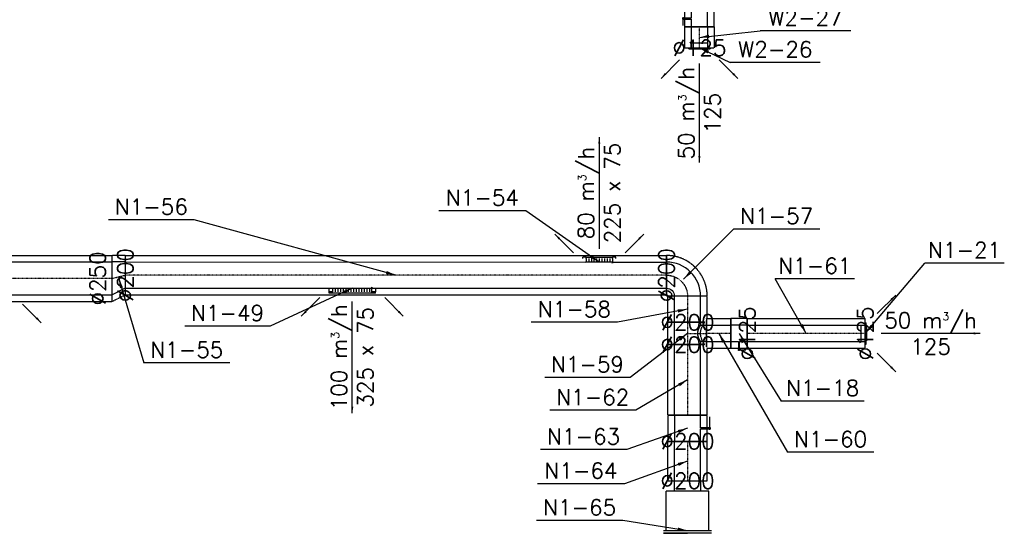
# Model space of a CAD drawing. Header units: millimetres. Extents: x -40063 to 512011, y 350190 to 687060.
# Tile 129 of 256: x 105449 to 112944, y 605193 to 609105. Entities that reach past the tile are written whole.
import ezdxf

# ---------------------------------------------------------------- set-up
doc = ezdxf.new("R2010")
doc.units = ezdxf.units.MM
doc.linetypes.add('DASHDOT', pattern=[1, 0.5, -0.25, 0, -0.25])
doc.linetypes.add('DASHED', pattern=[0.75, 0.5, -0.25])
doc.layers.get('0').update_dxf_attribs({"color": 8})
for name, color, linetype in [('FLUID-N1', 7, 'Continuous'), ('FLUID-N1-120-ARRGR', 7, 'Continuous'), ('FLUID-N1-120-DIM', 7, 'Continuous'), ('FLUID-N1-120-NUM', 7, 'Continuous'), ('FLUID-N1-INS', 7, 'Continuous'), ('FLUID-N1-SYM', 7, 'Continuous'), ('FLUID-W2', 7, 'Continuous'), ('FLUID-W2-120-ARRGR', 7, 'Continuous'), ('FLUID-W2-120-DIM', 7, 'Continuous'), ('FLUID-W2-120-NUM', 7, 'Continuous'), ('FLUID-W2-INS', 7, 'Continuous'), ('FLUID-W2-SYM', 7, 'Continuous')]:
    doc.layers.add(name, color=color, linetype=linetype)
doc.styles.add('FDBES', font='simplex.shx')
doc.dimstyles.new('FDBES', dxfattribs={"dimscale": 50, "dimtxt": 4, "dimasz": 2.5, "dimexe": 0.8, "dimexo": 2, "dimgap": 1, "dimtad": 1, "dimdsep": 46, "dimtxsty": 'FDBES', "dimcen": 2.5, "dimclrd": 4, "dimclre": 5, "dimadec": 0, "dimazin": 0, "dimtfac": 1, "dimtmove": 0, "dimatfit": 3, "dimfxl": 1, "dimarcsym": 0})

# ---------------------------------------------------------------- blocks, each defined once
blk = doc.blocks.new('*U15625')
at = {"color": 0, "linetype": 'ByBlock', "lineweight": -2}
for p, q in [((182.5, 0, 20), (-182.5, 0, 20)), ((162.5, 0), (-162.5, 0)), ((162.5, 0, -300), (-162.5, 0, -300)), ((-100, 0, -300), (-100, 0, -380)), ((100, 0, -380), (100, 0, -300)), ((182.5, 0), (162.5, 0)), ((162.5, 0), (162.5, 0, -300)), ((-162.5, 0), (-182.5, 0)), ((-162.5, 0), (-162.5, 0, -300))]:
    blk.add_line(p, q, dxfattribs=at)
at = {"color": 5, "linetype": 'Continuous', "lineweight": -3}
for p in [(-182.5, 0, 20), (182.5, 0, 20)]:
    blk.add_line(p, (0, 0, 20), dxfattribs=at)
blk = doc.blocks.new('*U15626')
at = {"color": 5, "linetype": 'Continuous', "lineweight": -2}
for p, q in [((-150, 100), (-150, 0)), ((150, 0), (150, 100)), ((-150, 0), (-150, -100)), ((150, -100), (150, 0))]:
    blk.add_line(p, q, dxfattribs=at)
at = {"color": 0, "linetype": 'ByBlock', "lineweight": -2}
for p, q in [((150, 100), (-150, 100)), ((150, -100), (-150, -100))]:
    blk.add_line(p, q, dxfattribs=at)
at = {"layer": 'FLUID-N1-INS', "color": 5, "linetype": 'DASHED', "lineweight": -3}
for p, q in [((-150, 150), (-150, 100)), ((150, 150), (-150, 150)), ((150, 100), (150, 150)), ((-150, -100), (-150, -150)), ((150, -150), (150, -100)), ((150, -150), (-150, -150))]:
    blk.add_line(p, q, dxfattribs=at)
at = {"layer": 'FLUID-N1-SYM', "color": 5, "linetype": 'DASHDOT', "lineweight": -3}
blk.add_line((-150, 0), (150, 0), dxfattribs=at)
blk = doc.blocks.new('*U16766')
at = {"color": 0, "linetype": 'ByBlock', "lineweight": -2}
for p, q in [((100, 0, -100), (-100, 0, -100)), ((-100, 0, 100), (-4, 0, 100)), ((-4, 0, 100), (-4, 0, 174)), ((4, 0, 174), (4, 0, 100)), ((4, 0, 100), (100, 0, 100)), ((-12.7, 0, 170), (1.4, 0, 170)), ((-4, 0, 174), (4, 0, 174)), ((4, 0, 150), (-4, 0, 150)), ((1.4, 0, 170), (86.3, 0, 170))]:
    blk.add_line(p, q, dxfattribs=at)
at = {"layer": 'FLUID-N1-INS', "color": 5, "linetype": 'DASHED', "lineweight": -3}
for p, q in [((100, 0, -150), (-100, 0, -150)), ((-100, 0, -150), (-100, 0, 150)), ((100, 0, 150), (100, 0, -150)), ((-100, 0, 150), (-50, 0, 150)), ((-50, 0, 150), (-4, 0, 150)), ((4, 0, 150), (50, 0, 150)), ((50, 0, 150), (100, 0, 150))]:
    blk.add_line(p, q, dxfattribs=at)
blk = doc.blocks.new('*U16765')
at = {"color": 5, "linetype": 'Continuous', "lineweight": -2}
for p, q in [((-99.5, 100), (-99.5, 0)), ((99.5, 0), (99.5, 100)), ((-99.5, 0), (-99.5, -100)), ((99.5, -100), (99.5, 0))]:
    blk.add_line(p, q, dxfattribs=at)
at = {"color": 0, "linetype": 'ByBlock', "lineweight": -2}
for p, q in [((99.5, 100), (-99.5, 100)), ((99.5, -100), (-99.5, -100))]:
    blk.add_line(p, q, dxfattribs=at)
at = {"layer": 'FLUID-N1-INS', "color": 5, "linetype": 'DASHED', "lineweight": -3}
for p, q in [((-99.5, 150), (-99.5, 100)), ((71.8, 150), (-99.5, 150)), ((99.5, 100), (99.5, 130.5)), ((-99.5, -100), (-99.5, -150)), ((99.5, -150), (99.5, -100)), ((99.5, -150), (-99.5, -150))]:
    blk.add_line(p, q, dxfattribs=at)
at = {"layer": 'FLUID-N1-SYM', "color": 5, "linetype": 'DASHDOT', "lineweight": -3}
for p, q in [((-99.5, 0), (-99.3, 0)), ((-99.3, 0), (99.5, 0)), ((71.8, 0), (99.5, 0))]:
    blk.add_line(p, q, dxfattribs=at)
blk = doc.blocks.new('*U16764')
at = {"color": 5, "linetype": 'Continuous', "lineweight": -2}
for p, q in [((-130, -130), (-128.1, -130)), ((-68.3, -130), (-49.5, -130)), ((-44.7, -130), (-39.8, -130)), ((-30, -130), (8.3, -130))]:
    blk.add_line(p, q, dxfattribs=at)
at = {"color": 0, "linetype": 'ByBlock', "lineweight": -2}
blk.add_ellipse((130, -130), major_axis=(0, 260), ratio=1, start_param=0, end_param=1.570797, dxfattribs=at)
at = {"color": 0, "linetype": 'ByBlock', "lineweight": -2, "extrusion": (1.51866e-20, -6.0768e-26, -1)}
blk.add_ellipse((130, -130), major_axis=(-60, 0), ratio=1, start_param=0, end_param=1.570792, dxfattribs=at)
at = {"layer": 'FLUID-N1-INS', "color": 5, "linetype": 'DASHED', "lineweight": -3}
for p, q in [((130, 180), (130, -120)), ((-180, -130), (-130, -130)), ((-128.1, -130), (-68.3, -130)), ((-49.5, -130), (-44.7, -130)), ((-39.8, -130), (-30, -130)), ((8.3, -130), (120, -130))]:
    blk.add_line(p, q, dxfattribs=at)
blk.add_ellipse((130, -130), major_axis=(0, 310), ratio=1, start_param=0, end_param=1.570796, dxfattribs=at)
at = {"layer": 'FLUID-N1-INS', "color": 5, "linetype": 'DASHED', "lineweight": -3, "extrusion": (1.31462e-20, 1.6643e-25, -1)}
blk.add_ellipse((130, -130), major_axis=(-10, 0), ratio=1, start_param=0, end_param=1.570818, dxfattribs=at)
at = {"layer": 'FLUID-N1-SYM', "color": 5, "linetype": 'DASHDOT', "lineweight": -3, "extrusion": (1.46966e-20, 3.91949e-32, -1)}
blk.add_ellipse((130, -130), major_axis=(-160, 0), ratio=1, start_param=0, end_param=1.570796, dxfattribs=at)
blk = doc.blocks.new('*U16763')
at = {"color": 0, "linetype": 'ByBlock', "lineweight": -2}
for p, q in [((-85, 100), (-62.5, 100)), ((-62.5, 100), (-62.5, 145)), ((62.5, 145), (62.5, 100)), ((62.5, 100), (85, 100)), ((85, -100), (-85, -100))]:
    blk.add_line(p, q, dxfattribs=at)
at = {"color": 5, "linetype": 'Continuous', "lineweight": -3}
for points, knots in [([(0, 78.1), (-2, 78.1), (-4.1, 78.1), (-8.2, 78.5), (-10.3, 78.7), (-14.4, 79.3), (-16.4, 79.7), (-20.4, 80.7), (-22.3, 81.2), (-26.2, 82.3), (-28, 82.9), (-31.6, 84.2), (-33.4, 84.9), (-36.7, 86.3), (-38.3, 87), (-41.4, 88.3), (-42.8, 89), (-45.5, 90.4), (-46.9, 91), (-49.4, 92.4), (-50.6, 93), (-52.9, 94.3), (-53.9, 94.9), (-55.9, 96), (-56.8, 96.5), (-58.4, 97.5), (-59.1, 97.9), (-60.4, 98.7), (-60.9, 99), (-61.7, 99.5), (-62, 99.7), (-62.4, 99.9), (-62.5, 100), (-62.5, 100)], [0, 0, 0, 0, 6.116498, 6.116498, 12.232996, 12.232996, 18.349494, 18.349494, 24.465992, 24.465992, 30.58249, 30.58249, 36.698989, 36.698989, 42.815487, 42.815487, 48.931985, 48.931985, 55.000147, 55.000147, 61.068309, 61.068309, 67.136471, 67.136471, 73.204633, 73.204633, 79.272795, 79.272795, 85.340957, 85.340957, 91.409118, 91.409118, 97.47728, 97.47728, 97.47728, 97.47728]), ([(62.5, 100), (62.5, 100), (62.4, 99.9), (62, 99.7), (61.7, 99.5), (60.9, 99), (60.4, 98.7), (59.1, 97.9), (58.4, 97.5), (56.8, 96.5), (55.9, 96), (53.9, 94.9), (52.9, 94.3), (50.6, 93), (49.4, 92.4), (46.9, 91), (45.5, 90.4), (42.8, 89), (41.4, 88.3), (38.3, 87), (36.7, 86.3), (33.4, 84.9), (31.6, 84.2), (28, 82.9), (26.2, 82.3), (22.3, 81.2), (20.4, 80.7), (16.4, 79.7), (14.4, 79.3), (10.3, 78.7), (8.2, 78.5), (4.1, 78.1), (2, 78.1), (0, 78.1)], [292.431841, 292.431841, 292.431841, 292.431841, 298.500003, 298.500003, 304.568165, 304.568165, 310.636327, 310.636327, 316.704489, 316.704489, 322.772651, 322.772651, 328.840813, 328.840813, 334.908975, 334.908975, 340.977137, 340.977137, 347.093635, 347.093635, 353.210133, 353.210133, 359.326631, 359.326631, 365.443129, 365.443129, 371.559628, 371.559628, 377.676126, 377.676126, 383.792624, 383.792624, 389.909122, 389.909122, 389.909122, 389.909122])]:
    blk.add_open_spline(points, degree=3, knots=knots, dxfattribs=at)
at = {"layer": 'FLUID-N1-INS', "color": 5, "linetype": 'DASHED', "lineweight": -3}
for p, q in [((-110.8, 145), (-112.5, 145)), ((103.9, 145), (-97.9, 145)), ((-85, 130.6), (-85, -150)), ((85, -150), (85, 130.6)), ((85, -150), (-85, -150))]:
    blk.add_line(p, q, dxfattribs=at)
blk.add_open_spline([(85, 130.6), (84.8, 130.5), (84.6, 130.4), (82.3, 128.9), (80.2, 127.6), (75.9, 124.9), (73.7, 123.6), (69.1, 120.9), (66.8, 119.6), (62.3, 117.2), (60.1, 116), (55.4, 113.6), (53, 112.5), (48, 110.2), (45.4, 109.1), (40, 107), (37.3, 106), (31.8, 104.1), (28.9, 103.3), (23.2, 101.9), (20.3, 101.2), (14.5, 100.2), (11.6, 99.8), (5.8, 99.3), (2.9, 99.2), (-2.9, 99.2), (-5.8, 99.3), (-11.6, 99.8), (-14.5, 100.2), (-20.3, 101.2), (-23.2, 101.9), (-28.9, 103.3), (-31.8, 104.1), (-37.3, 106), (-40, 107), (-45.4, 109.1), (-48, 110.2), (-53, 112.5), (-55.4, 113.6), (-60.1, 116), (-62.3, 117.2), (-66.8, 119.6), (-69.1, 120.9), (-73.7, 123.6), (-75.9, 124.9), (-80.2, 127.6), (-82.3, 128.9), (-84.6, 130.4), (-84.8, 130.5), (-85, 130.6)], degree=3, knots=[45.614683, 45.614683, 45.614683, 45.614683, 46.627611, 46.627611, 55.953133, 55.953133, 65.278655, 65.278655, 74.604177, 74.604177, 83.208818, 83.208818, 91.813459, 91.813459, 100.4181, 100.4181, 109.022741, 109.022741, 117.627382, 117.627382, 126.232022, 126.232022, 134.836663, 134.836663, 143.441304, 143.441304, 152.045945, 152.045945, 160.650586, 160.650586, 169.255227, 169.255227, 177.859868, 177.859868, 186.464509, 186.464509, 195.06915, 195.06915, 203.67379, 203.67379, 212.278431, 212.278431, 221.603954, 221.603954, 230.929476, 230.929476, 240.254998, 240.254998, 241.267925, 241.267925, 241.267925, 241.267925], dxfattribs=at)
at = {"layer": 'FLUID-N1-SYM', "color": 5, "linetype": 'DASHDOT', "lineweight": -3}
for p, q in [((0, 0), (0, 145)), ((-85, 0), (85, 0)), ((-85, 0), (-84.8, 0)), ((84.8, 0), (85, 0))]:
    blk.add_line(p, q, dxfattribs=at)
blk = doc.blocks.new('*U16762')
at = {"color": 5, "linetype": 'Continuous', "lineweight": -2}
for p, q in [((-269, 100), (-269, 0)), ((269, 0), (269, 100)), ((-269, 0), (-269, -100)), ((269, -100), (269, 0))]:
    blk.add_line(p, q, dxfattribs=at)
at = {"color": 0, "linetype": 'ByBlock', "lineweight": -2}
for p, q in [((269, 100), (-269, 100)), ((269, -100), (-269, -100))]:
    blk.add_line(p, q, dxfattribs=at)
at = {"layer": 'FLUID-N1-INS', "color": 5, "linetype": 'DASHED', "lineweight": -3}
for p, q in [((269, 150), (-241.3, 150)), ((269, 100), (269, 150)), ((-269, 130.5), (-269, 100)), ((-269, -100), (-269, -150)), ((269, -150), (269, -100)), ((269, -150), (-269, -150))]:
    blk.add_line(p, q, dxfattribs=at)
at = {"layer": 'FLUID-N1-SYM', "color": 5, "linetype": 'DASHDOT', "lineweight": -3}
for p, q in [((-269, 0), (269, 0)), ((-269, 0), (-241.3, 0)), ((268.8, 0), (269, 0))]:
    blk.add_line(p, q, dxfattribs=at)
blk = doc.blocks.new('*U16761')
at = {"color": 5, "linetype": 'Continuous', "lineweight": -2}
for p, q in [((-92.5, 0), (-92.5, 62.5)), ((-92.5, -62.5), (-92.5, 0)), ((92.5, 62.5), (92.5, 0)), ((92.5, 0), (92.5, -62.5))]:
    blk.add_line(p, q, dxfattribs=at)
at = {"color": 0, "linetype": 'ByBlock', "lineweight": -2}
for p, q in [((92.5, 62.5), (-92.5, 62.5)), ((92.5, -62.5), (-92.5, -62.5))]:
    blk.add_line(p, q, dxfattribs=at)
at = {"layer": 'FLUID-N1-INS', "color": 5, "linetype": 'DASHED', "lineweight": -3}
for p, q in [((-92.5, 62.5), (-92.5, 112.5)), ((87.5, 112.5), (-92.5, 112.5)), ((92.5, 110.8), (92.5, 62.5)), ((-92.5, -112.5), (-92.5, -62.5)), ((92.5, -62.5), (92.5, -103.9)), ((87.5, -112.5), (-92.5, -112.5))]:
    blk.add_line(p, q, dxfattribs=at)
at = {"layer": 'FLUID-N1-SYM', "color": 5, "linetype": 'DASHDOT', "lineweight": -3}
blk.add_line((-92.5, 0), (92.5, 0), dxfattribs=at)
blk = doc.blocks.new('*U15494')
at = {"color": 0, "linetype": 'ByBlock', "lineweight": -2}
for p, q in [((62.5, 0, -62.5), (-62.5, 0, -62.5)), ((-62.5, 0, 62.5), (-4, 0, 62.5)), ((-10.1, 0, 125), (-1.2, 0, 125)), ((-4, 0, 127.5), (-3.9, 0, 127.5)), ((-4, 0, 62.5), (-4, 0, 127.5)), ((4, 0, 112.5), (-4, 0, 112.5)), ((-3.9, 0, 127.5), (3.9, 0, 127.5)), ((-1.2, 0, 125), (51.8, 0, 125)), ((3.9, 0, 127.5), (4, 0, 127.5)), ((4, 0, 127.5), (4, 0, 62.5)), ((4, 0, 62.5), (62.5, 0, 62.5))]:
    blk.add_line(p, q, dxfattribs=at)
at = {"layer": 'FLUID-N1-INS', "color": 5, "linetype": 'DASHED', "lineweight": -3}
for p, q in [((62.5, 0, -112.5), (-62.5, 0, -112.5)), ((-62.5, 0, -112.5), (-62.5, 0, 112.5)), ((62.5, 0, 112.5), (62.5, 0, -112.5)), ((-62.5, 0, 112.5), (-31.2, 0, 112.5)), ((-31.2, 0, 112.5), (-4, 0, 112.5)), ((4, 0, 112.5), (31.2, 0, 112.5)), ((31.2, 0, 112.5), (62.5, 0, 112.5))]:
    blk.add_line(p, q, dxfattribs=at)
blk = doc.blocks.new('*U16760')
at = {"color": 5, "linetype": 'Continuous', "lineweight": -2}
for p, q in [((-449, 0), (-449, 62.5)), ((-449, -62.5), (-449, 0)), ((449, 62.5), (449, 0)), ((449, 0), (449, -62.5))]:
    blk.add_line(p, q, dxfattribs=at)
at = {"color": 0, "linetype": 'ByBlock', "lineweight": -2}
for p, q in [((449, 62.5), (-449, 62.5)), ((449, -62.5), (-449, -62.5))]:
    blk.add_line(p, q, dxfattribs=at)
at = {"layer": 'FLUID-N1-INS', "color": 5, "linetype": 'DASHED', "lineweight": -3}
for p, q in [((-449, 62.5), (-449, 112.5)), ((449, 112.5), (-449, 112.5)), ((449, 112.5), (449, 62.5)), ((-449, -112.5), (-449, -62.5)), ((449, -62.5), (449, -112.5)), ((449, -112.5), (-449, -112.5))]:
    blk.add_line(p, q, dxfattribs=at)
at = {"layer": 'FLUID-N1-SYM', "color": 5, "linetype": 'DASHDOT', "lineweight": -3}
blk.add_line((-449, 0), (449, 0), dxfattribs=at)
blk = doc.blocks.new('*U16759')
at = {"color": 0, "linetype": 'ByBlock', "lineweight": -2}
for p, q in [((0, 0, 7), (0, 81, 7)), ((0, 81, 0), (0, 81, 7)), ((0, 62.5, -35), (0, 0, -35)), ((0, 62.5, -35), (0, 62.5, 0)), ((0, 0, 12), (0, 57.5, 12)), ((0, 57.5, 12), (0, 56.3, 12)), ((0, 56.3, 12), (0, 55.1, 11.9)), ((0, 55.1, 11.9), (0, 53.9, 11.7)), ((0, 53.9, 11.7), (0, 52.7, 11.4)), ((0, 52.7, 11.4), (0, 51.6, 11)), ((0, 51.6, 11), (0, 50.4, 10.5)), ((0, 50.4, 10.5), (0, 49.4, 9.9)), ((0, 49.4, 9.9), (0, 48.5, 9.2)), ((0, 48.5, 9.2), (0, 47.8, 8.2)), ((0, 47.8, 8.2), (0, 47.5, 7)), ((0, -57.5, 12), (0, 0, 12)), ((0, -81, 7), (0, 0, 7)), ((0, 0, -35), (0, -62.5, -35)), ((0, -47.8, 8.2), (0, -47.5, 7)), ((0, -48.5, 9.2), (0, -47.8, 8.2)), ((0, -49.4, 9.9), (0, -48.5, 9.2)), ((0, -50.4, 10.5), (0, -49.4, 9.9)), ((0, -51.6, 11), (0, -50.4, 10.5)), ((0, -52.7, 11.4), (0, -51.6, 11)), ((0, -53.9, 11.7), (0, -52.7, 11.4)), ((0, -55.1, 11.9), (0, -53.9, 11.7)), ((0, -56.3, 12), (0, -55.1, 11.9)), ((0, -57.5, 12), (0, -56.3, 12)), ((0, -62.5, -35), (0, -62.5, 0)), ((0, -81, 0), (0, -81, 7))]:
    blk.add_line(p, q, dxfattribs=at)
blk = doc.blocks.new('*U16758')
at = {"color": 5, "linetype": 'Continuous', "lineweight": -2}
for p, q in [((-2060, 100), (-2060, 98.1)), ((2060, 98.1), (2060, 100)), ((2060, -100), (2060, 0)), ((-2060, 0), (-2060, -100))]:
    blk.add_line(p, q, dxfattribs=at)
at = {"color": 0, "linetype": 'ByBlock', "lineweight": -2}
for p, q in [((155.9, 100), (-2060, 100)), ((2060, 100), (507.9, 100)), ((-1653.1, -100), (-2060, -100)), ((2060, -100), (-1443.1, -100))]:
    blk.add_line(p, q, dxfattribs=at)
at = {"layer": 'FLUID-N1-INS', "color": 5, "linetype": 'DASHED', "lineweight": -3}
for p, q in [((-2060, 150), (-2060, 100)), ((2060, 150), (-2060, 150)), ((2060, 100), (2060, 150)), ((-2060, 98.1), (-2060, 0)), ((2060, 0), (2060, 98.1)), ((-2060, -100), (-2060, -150)), ((2060, -150), (2060, -100)), ((2060, -150), (-2060, -150))]:
    blk.add_line(p, q, dxfattribs=at)
at = {"layer": 'FLUID-N1-SYM', "color": 5, "linetype": 'DASHDOT', "lineweight": -3}
blk.add_line((-2060, 0), (2060, 0), dxfattribs=at)
blk = doc.blocks.new('*U16757')
at = {"color": 0, "linetype": 'ByBlock', "lineweight": -2}
for p, q in [((-94.7, 4.9), (-105, 4.1)), ((-105, 4.1), (-105, 0)), ((-105, 0), (105, 0)), ((-80, -28), (-80, 0)), ((0, -28), (0, 0)), ((20, -28), (20, 0)), ((40, -28), (40, 0)), ((60, -28), (60, 0)), ((100, -28), (100, 0)), ((-126, -28), (-126, -36.5)), ((-126, -36.5), (-100, -36.5)), ((-100, -28), (-100, 0)), ((-100, -28), (-100, -34.5)), ((-100, -34.5), (-100, -36.5)), ((-100, -34.5), (100, -34.5)), ((-60, -28), (-60, 0)), ((-40, -28), (-40, 0)), ((-20, -28), (-20, 0)), ((80, -28), (80, 0)), ((100, -28), (100, -34.5)), ((100, -34.5), (100, -36.5)), ((100, -36.5), (126, -36.5)), ((126, -28), (126, -36.5))]:
    blk.add_line(p, q, dxfattribs=at)
blk = doc.blocks.new('*U16756')
at = {"color": 0, "linetype": 'ByBlock', "lineweight": -2}
for p, q in [((-150, 0), (-176, 0)), ((-155, 4.1), (-144.5, 5)), ((-155, 0), (-155, 4.1)), ((-150, -28), (-150, 0)), ((-130, 0), (-130, -28)), ((-10, 0), (-10, -28)), ((30, 0), (30, -28)), ((50, 0), (50, -28)), ((130, 0), (130, -28)), ((176, 0), (150, 0)), ((176, -28), (176, 0)), ((-176, 0), (-176, -28)), ((-176, -28), (-150, -28)), ((-176, -36.5), (-176, -28)), ((-176, -36.5), (-150, -36.5)), ((150, 0), (-150, 0)), ((-150, -34.5), (-150, -28)), ((-150, -36.5), (-150, -34.5)), ((150, -34.5), (-150, -34.5)), ((-110, 0), (-110, -28)), ((-90, 0), (-90, -28)), ((-70, 0), (-70, -28)), ((-50, 0), (-50, -28)), ((-30, 0), (-30, -28)), ((10, 0), (10, -28)), ((70, 0), (70, -28)), ((90, 0), (90, -28)), ((110, 0), (110, -28)), ((150, 0), (150, -28)), ((150, -28), (176, -28)), ((150, -34.5), (150, -28)), ((150, -36.5), (150, -34.5)), ((150, -36.5), (176, -36.5)), ((176, -36.5), (176, -28))]:
    blk.add_line(p, q, dxfattribs=at)
blk = doc.blocks.new('*U16755')
at = {"color": 5, "linetype": 'Continuous', "lineweight": -2}
for p, q in [((-49.5, 125, 0), (-49.5, 124.8, 0)), ((-49.5, 124.8, 0), (-49.5, 123.8, 0)), ((49.5, 74.8, 0), (49.5, 75, 0)), ((-49.5, 7.1, 0), (-49.5, -7.1, 0)), ((-49.5, 7.1, 0), (-49.5, 7.1, 0)), ((49.5, 74, 0), (49.5, 74.8, 0)), ((-49.5, -7.1, 0), (-49.5, -9.9, 0)), ((-49.5, -9.9, 0), (-49.5, -125, 0)), ((49.5, -33.5, 0), (49.5, -30.7, 0)), ((49.5, -125, 0), (49.5, -33.5, 0))]:
    blk.add_line(p, q, dxfattribs=at)
at = {"color": 0, "linetype": 'ByBlock', "lineweight": -2}
for p, q in [((49.5, 75, 0), (-49.5, 125, 0)), ((49.5, -125, 0), (-49.5, -125, 0))]:
    blk.add_line(p, q, dxfattribs=at)
at = {"layer": 'FLUID-N1-INS', "color": 5, "linetype": 'DASHED', "lineweight": -3}
for p, q in [((-49.5, 175, 0), (-49.5, 125, 0)), ((-49.5, 175, 0), (49.5, 125, 0)), ((-49.5, 123.8, 0), (-49.5, 9.9, 0)), ((49.5, 75, 0), (49.5, 125, 0)), ((-49.5, 9.9, 0), (-49.5, 7.1, 0)), ((49.5, -16.5, 0), (49.5, 74, 0)), ((49.5, -30.7, 0), (49.5, -16.5, 0)), ((-49.5, -125, 0), (-49.5, -175, 0)), ((49.5, -175, 0), (49.5, -125, 0)), ((49.5, -175, 0), (-49.5, -175, 0))]:
    blk.add_line(p, q, dxfattribs=at)
at = {"layer": 'FLUID-N1-SYM', "color": 5, "linetype": 'DASHDOT', "lineweight": -3}
for q in [(49.5, -25, 0), (-49.5, 0)]:
    blk.add_line((-49.5, 0), q, dxfattribs=at)
blk = doc.blocks.new('*U16753')
at = {"color": 5, "linetype": 'Continuous', "lineweight": -2}
for p, q in [((-1156.5, 27.9), (-1156.5, 125)), ((1156.5, 125), (1156.5, 0)), ((-1156.5, 0), (-1156.5, 27.9)), ((-1156.5, -27.9), (-1156.5, 0)), ((1156.5, 0), (1156.5, -125)), ((-1156.5, -125), (-1156.5, -27.9))]:
    blk.add_line(p, q, dxfattribs=at)
at = {"color": 0, "linetype": 'ByBlock', "lineweight": -2}
for p, q in [((1156.5, 125), (-1156.5, 125)), ((-382.5, -125), (-1156.5, -125)), ((1156.5, -125), (-172.5, -125))]:
    blk.add_line(p, q, dxfattribs=at)
at = {"layer": 'FLUID-N1-INS', "color": 5, "linetype": 'DASHED', "lineweight": -3}
for p, q in [((-1156.5, 125), (-1156.5, 175)), ((1146.5, 175), (-1156.5, 175)), ((1156.5, 165), (1156.5, 125)), ((-1156.5, -175), (-1156.5, -125)), ((1156.5, -125), (1156.5, -175)), ((1156.5, -175), (-1156.5, -175))]:
    blk.add_line(p, q, dxfattribs=at)
at = {"layer": 'FLUID-N1-SYM', "color": 5, "linetype": 'DASHDOT', "lineweight": -3}
for p, q in [((-1156.5, 0), (1156.5, 0)), ((-1156.5, 0), (-1156.5, 0)), ((1146.5, 0), (1156.5, 0))]:
    blk.add_line(p, q, dxfattribs=at)
blk = doc.blocks.new('*U17392')
at = {"color": 0, "linetype": 'ByBlock', "lineweight": -2}
for p, q in [((62.5, 0, -62.5), (-62.5, 0, -62.5)), ((-62.5, 0, 62.5), (-4, 0, 62.5)), ((-10.1, 0, 125), (-1.2, 0, 125)), ((-4, 0, 127.5), (4, 0, 127.5)), ((-4, 0, 62.5), (-4, 0, 127.5)), ((4, 0, 112.5), (-4, 0, 112.5)), ((-1.2, 0, 125), (51.8, 0, 125)), ((4, 0, 127.5), (4, 0, 62.5)), ((4, 0, 62.5), (62.5, 0, 62.5))]:
    blk.add_line(p, q, dxfattribs=at)
at = {"layer": 'FLUID-W2-INS', "color": 243, "linetype": 'DASHED', "lineweight": -3}
for p, q in [((62.5, 0, -112.5), (-62.5, 0, -112.5)), ((-62.5, 0, 112.5), (-31.2, 0, 112.5)), ((-62.5, 0, -112.5), (-62.5, 0, 112.5)), ((-31.2, 0, 112.5), (-4, 0, 112.5)), ((4, 0, 112.5), (31.2, 0, 112.5)), ((31.2, 0, 112.5), (62.5, 0, 112.5)), ((62.5, 0, 112.5), (62.5, 0, -112.5))]:
    blk.add_line(p, q, dxfattribs=at)
blk = doc.blocks.new('*U17463')
at = {"color": 243, "linetype": 'Continuous', "lineweight": -2}
for p, q in [((-80, 62.5), (-80, 0)), ((-80, 0), (-80, -62.5)), ((80, 0), (80, 62.5)), ((80, -62.5), (80, 0))]:
    blk.add_line(p, q, dxfattribs=at)
at = {"color": 0, "linetype": 'ByBlock', "lineweight": -2}
for p, q in [((80, 62.5), (-80, 62.5)), ((80, -62.5), (-80, -62.5))]:
    blk.add_line(p, q, dxfattribs=at)
at = {"layer": 'FLUID-W2-INS', "color": 243, "linetype": 'DASHED', "lineweight": -3}
for p, q in [((-80, 112.5), (-80, 62.5)), ((80, 112.5), (-80, 112.5)), ((80, 62.5), (80, 112.5)), ((-80, -62.5), (-80, -112.5)), ((80, -112.5), (80, -62.5)), ((80, -112.5), (-80, -112.5))]:
    blk.add_line(p, q, dxfattribs=at)
at = {"layer": 'FLUID-W2-SYM', "color": 243, "linetype": 'DASHDOT', "lineweight": -3}
blk.add_line((-80, 0), (80, 0), dxfattribs=at)
blk = doc.blocks.new('*U17462')
at = {"color": 0, "linetype": 'ByBlock', "lineweight": -2}
for p, q in [((-81, 0, 7), (-80.6, 0, 7)), ((-81, 0, 7), (-81, 0, 0)), ((-80.6, 0, 7), (80.6, 0, 7)), ((-62.5, 0, 0), (-62.5, 0, -35)), ((62.5, 0, -35), (-62.5, 0, -35)), ((62.5, 0, -35), (62.5, 0, 0)), ((80.6, 0, 7), (81, 0, 7)), ((81, 0, 0), (81, 0, 7))]:
    blk.add_line(p, q, dxfattribs=at)
at = {"color": 0, "linetype": 'ByBlock', "lineweight": -2, "extrusion": (0, -1, -8.2173e-33)}
blk.add_ellipse((0, 0, 7), major_axis=(-57.5, 0), ratio=0.052174, start_param=3.141593, end_param=4.712389, dxfattribs=at)
at = {"color": 0, "linetype": 'ByBlock', "lineweight": -2}
blk.add_open_spline([(0, 0, 10), (-0.7, 0, 10), (-2.1, 0, 10), (-4.1, 0, 10), (-6.1, 0, 10), (-8.2, 0, 10), (-10.2, 0, 10), (-12.2, 0, 9.9), (-14.2, 0, 9.9), (-16.2, 0, 9.9), (-18.2, 0, 9.8), (-20.1, 0, 9.8), (-22, 0, 9.8), (-23.9, 0, 9.7), (-25.7, 0, 9.7), (-27.5, 0, 9.6), (-29.3, 0, 9.6), (-31.1, 0, 9.5), (-32.8, 0, 9.5), (-34.4, 0, 9.4), (-36.1, 0, 9.3), (-37.6, 0, 9.3), (-39.2, 0, 9.2), (-40.6, 0, 9.1), (-42.1, 0, 9), (-43.4, 0, 9), (-44.8, 0, 8.9), (-46, 0, 8.8), (-47.2, 0, 8.7), (-48.4, 0, 8.6), (-49.4, 0, 8.5), (-50.4, 0, 8.4), (-51.4, 0, 8.3), (-52.3, 0, 8.3), (-53.1, 0, 8.2), (-53.9, 0, 8.1), (-54.5, 0, 8), (-55.1, 0, 7.9), (-55.7, 0, 7.7), (-56.2, 0, 7.6), (-56.6, 0, 7.5), (-56.9, 0, 7.4), (-57.2, 0, 7.3), (-57.3, 0, 7.2), (-57.5, 0, 7.1), (-57.5, 0, 7), (-57.5, 0, 7)], degree=3, knots=[0, 0, 0, 0, 2.052308, 4.101999, 6.146516, 8.18318, 10.209468, 12.22276, 14.22053, 16.200226, 18.15935, 20.095377, 22.005905, 23.888439, 25.740641, 27.560164, 29.344657, 31.091886, 32.799621, 34.465715, 36.088047, 37.664573, 39.193286, 40.672268, 42.099647, 43.473613, 44.792473, 46.054543, 47.258247, 48.40211, 49.484692, 50.504659, 51.460791, 52.351931, 53.177033, 53.935147, 54.625461, 55.24727, 55.800047, 56.283467, 56.697482, 57.042419, 57.319401, 57.53119, 57.684502, 57.797653, 57.797653, 57.797653, 57.797653], dxfattribs=at)
blk = doc.blocks.new('*U15909')
at = {"color": 7, "insert": (0, 377.1), "char_height": 120, "attachment_point": 5, "rotation": 90, "style": 'FDBES'}
blk.add_mtext('50 m{\\A2;\\H0.5x;3}/h\\P125', dxfattribs=at)
at = {"color": 7}
blk.add_leader([(0, 754.3), (0, 0)], dimstyle='FDBES', override={"dimscale": 20, "dimclrd": 7}, dxfattribs=at)
blk = doc.blocks.new('*U15910')
at = {"color": 7}
blk.add_leader([(-141.4, 141.4), (0, 0)], dimstyle='FDBES', override={"dimscale": 20, "dimclrd": 7}, dxfattribs=at)
blk = doc.blocks.new('*U15911')
at = {"color": 7}
blk.add_leader([(141.4, 141.4), (0, 0)], dimstyle='FDBES', override={"dimscale": 20, "dimclrd": 7}, dxfattribs=at)
blk = doc.blocks.new('*U15912')
at = {"color": 7, "insert": (0, -425.7), "char_height": 120, "attachment_point": 5, "rotation": 270, "style": 'FDBES'}
blk.add_mtext('80 m{\\A2;\\H0.5x;3}/h\\P225 x 75', dxfattribs=at)
at = {"color": 7}
blk.add_leader([(0, -851.4), (0, 0)], dimstyle='FDBES', override={"dimscale": 20, "dimclrd": 7}, dxfattribs=at)
blk = doc.blocks.new('*U15913')
at = {"color": 7}
blk.add_leader([(141.4, -141.4), (0, 0)], dimstyle='FDBES', override={"dimscale": 20, "dimclrd": 7}, dxfattribs=at)
blk = doc.blocks.new('*U15914')
at = {"color": 7}
blk.add_leader([(-141.4, -141.4), (0, 0)], dimstyle='FDBES', override={"dimscale": 20, "dimclrd": 7}, dxfattribs=at)
blk = doc.blocks.new('*U15915')
at = {"color": 7, "insert": (-0.1, -425.7), "char_height": 120, "attachment_point": 5, "rotation": 89.98651, "style": 'FDBES'}
blk.add_mtext('100 m{\\A2;\\H0.5x;3}/h\\P325 x 75', dxfattribs=at)
at = {"color": 7}
blk.add_leader([(-0.2, -851.4), (0, 0)], dimstyle='FDBES', override={"dimscale": 20, "dimclrd": 7}, dxfattribs=at)
blk = doc.blocks.new('*U15916')
at = {"color": 7}
blk.add_leader([(141.4, -141.5), (0, 0)], dimstyle='FDBES', override={"dimscale": 20, "dimclrd": 7}, dxfattribs=at)
blk = doc.blocks.new('*U15917')
at = {"color": 7}
blk.add_leader([(-141.5, -141.4), (0, 0)], dimstyle='FDBES', override={"dimscale": 20, "dimclrd": 7}, dxfattribs=at)
blk = doc.blocks.new('*U15921')
at = {"color": 7}
blk.add_leader([(141.4, -141.4), (0, 0)], dimstyle='FDBES', override={"dimscale": 20, "dimclrd": 7}, dxfattribs=at)
blk = doc.blocks.new('*U16324')
at = {"color": 7}
blk.add_line((846.5, -644.3), (190.5, -644.3), dxfattribs=at)
at = {"color": 7, "insert": (518.5, -644.3), "char_height": 120, "attachment_point": 5, "style": 'FDBES'}
blk.add_mtext('N1-55\\P ', dxfattribs=at)
at = {"color": 7}
blk.add_leader([(0, 0), (190.5, -644.3)], dimstyle='FDBES', override={"dimscale": 30, "dimclrd": 7, "dimclre": 7}, dxfattribs=at)
blk = doc.blocks.new('*U16325')
at = {"color": 7}
blk.add_line((-1535.8, 421), (-2186.1, 421), dxfattribs=at)
at = {"color": 7, "insert": (-1861, 421), "char_height": 120, "attachment_point": 5, "style": 'FDBES'}
blk.add_mtext('N1-56\\P ', dxfattribs=at)
at = {"color": 7}
blk.add_leader([(0, 0), (-1535.8, 421)], dimstyle='FDBES', override={"dimscale": 30, "dimclrd": 7, "dimclre": 7}, dxfattribs=at)
blk = doc.blocks.new('*U16326')
at = {"color": 7}
blk.add_line((-623.9, -289.1), (-1274.2, -289.1), dxfattribs=at)
at = {"color": 7, "insert": (-949.1, -289.1), "char_height": 120, "attachment_point": 5, "style": 'FDBES'}
blk.add_mtext('N1-49\\P ', dxfattribs=at)
at = {"color": 7}
blk.add_leader([(0, 0), (-623.9, -289.1)], dimstyle='FDBES', override={"dimscale": 30, "dimclrd": 7, "dimclre": 7}, dxfattribs=at)
blk = doc.blocks.new('*U16327')
at = {"color": 7}
blk.add_line((-558.2, 391.1), (-1219.9, 391.1), dxfattribs=at)
at = {"color": 7, "insert": (-889.1, 391.1), "char_height": 120, "attachment_point": 5, "style": 'FDBES'}
blk.add_mtext('N1-54\\P ', dxfattribs=at)
at = {"color": 7}
blk.add_leader([(0, 0), (-558.2, 391.1)], dimstyle='FDBES', override={"dimscale": 30, "dimclrd": 7, "dimclre": 7}, dxfattribs=at)
blk = doc.blocks.new('*U16328')
at = {"color": 7}
blk.add_line((1037, 381.2), (381, 381.2), dxfattribs=at)
at = {"color": 7, "insert": (709, 381.2), "char_height": 120, "attachment_point": 5, "style": 'FDBES'}
blk.add_mtext('N1-57\\P ', dxfattribs=at)
at = {"color": 7}
blk.add_leader([(0, 0), (381, 381.2)], dimstyle='FDBES', override={"dimscale": 30, "dimclrd": 7, "dimclre": 7}, dxfattribs=at)
blk = doc.blocks.new('*U16329')
at = {"color": 7}
blk.add_line((-533, -99.5), (-1189, -99.5), dxfattribs=at)
at = {"color": 7, "insert": (-861, -99.5), "char_height": 120, "attachment_point": 5, "style": 'FDBES'}
blk.add_mtext('N1-58\\P ', dxfattribs=at)
at = {"color": 7}
blk.add_leader([(0, 0), (-533, -99.5)], dimstyle='FDBES', override={"dimscale": 30, "dimclrd": 7, "dimclre": 7}, dxfattribs=at)
blk = doc.blocks.new('*U16330')
at = {"color": 7}
blk.add_line((-435.9, -335.2), (-1086.2, -335.2), dxfattribs=at)
at = {"color": 7, "insert": (-761, -335.2), "char_height": 120, "attachment_point": 5, "style": 'FDBES'}
blk.add_mtext('N1-59\\P ', dxfattribs=at)
at = {"color": 7}
blk.add_leader([(0, 0), (-435.9, -335.2)], dimstyle='FDBES', override={"dimscale": 30, "dimclrd": 7, "dimclre": 7}, dxfattribs=at)
blk = doc.blocks.new('*U16331')
at = {"color": 7}
blk.add_line((1179.5, -905.2), (523.5, -905.2), dxfattribs=at)
at = {"color": 7, "insert": (851.5, -905.2), "char_height": 120, "attachment_point": 5, "style": 'FDBES'}
blk.add_mtext('N1-60\\P ', dxfattribs=at)
at = {"color": 7}
blk.add_leader([(0, 0), (523.5, -905.2)], dimstyle='FDBES', override={"dimscale": 30, "dimclrd": 7, "dimclre": 7}, dxfattribs=at)
blk = doc.blocks.new('*U16332')
at = {"color": 7}
blk.add_line((953.1, -515.2), (319.9, -515.2), dxfattribs=at)
at = {"color": 7, "insert": (636.5, -515.2), "char_height": 120, "attachment_point": 5, "style": 'FDBES'}
blk.add_mtext('N1-18\\P ', dxfattribs=at)
at = {"color": 7}
blk.add_leader([(0, 0), (319.9, -515.2)], dimstyle='FDBES', override={"dimscale": 30, "dimclrd": 7, "dimclre": 7}, dxfattribs=at)
blk = doc.blocks.new('*U16333')
at = {"color": 7}
blk.add_line((367.1, 414.8), (-237.4, 414.8), dxfattribs=at)
at = {"color": 7, "insert": (64.8, 414.8), "char_height": 120, "attachment_point": 5, "style": 'FDBES'}
blk.add_mtext('N1-61\\P ', dxfattribs=at)
at = {"color": 7}
blk.add_leader([(0, 0), (-237.4, 414.8)], dimstyle='FDBES', override={"dimscale": 30, "dimclrd": 7, "dimclre": 7}, dxfattribs=at)
blk = doc.blocks.new('*U16334')
at = {"color": 7}
blk.add_line((1058.1, 534.8), (453.6, 534.8), dxfattribs=at)
at = {"color": 7, "insert": (755.8, 534.8), "char_height": 120, "attachment_point": 5, "style": 'FDBES'}
blk.add_mtext('N1-21\\P ', dxfattribs=at)
at = {"color": 7}
blk.add_leader([(0, 0), (453.6, 534.8)], dimstyle='FDBES', override={"dimscale": 30, "dimclrd": 7, "dimclre": 7}, dxfattribs=at)
blk = doc.blocks.new('*U16335')
at = {"color": 7}
blk.add_line((-393, -231.5), (-1049, -231.5), dxfattribs=at)
at = {"color": 7, "insert": (-721, -231.5), "char_height": 120, "attachment_point": 5, "style": 'FDBES'}
blk.add_mtext('N1-62\\P ', dxfattribs=at)
at = {"color": 7}
blk.add_leader([(0, 0), (-393, -231.5)], dimstyle='FDBES', override={"dimscale": 30, "dimclrd": 7, "dimclre": 7}, dxfattribs=at)
blk = doc.blocks.new('*U16336')
at = {"color": 7}
blk.add_line((-463, -162.7), (-1119, -162.7), dxfattribs=at)
at = {"color": 7, "insert": (-791, -162.7), "char_height": 120, "attachment_point": 5, "style": 'FDBES'}
blk.add_mtext('N1-63\\P ', dxfattribs=at)
at = {"color": 7}
blk.add_leader([(0, 0), (-463, -162.7)], dimstyle='FDBES', override={"dimscale": 30, "dimclrd": 7, "dimclre": 7}, dxfattribs=at)
blk = doc.blocks.new('*U16337')
at = {"color": 7}
blk.add_line((-480.2, -172.7), (-1141.9, -172.7), dxfattribs=at)
at = {"color": 7, "insert": (-811, -172.7), "char_height": 120, "attachment_point": 5, "style": 'FDBES'}
blk.add_mtext('N1-64\\P ', dxfattribs=at)
at = {"color": 7}
blk.add_leader([(0, 0), (-480.2, -172.7)], dimstyle='FDBES', override={"dimscale": 30, "dimclrd": 7, "dimclre": 7}, dxfattribs=at)
blk = doc.blocks.new('*U16338')
at = {"color": 7}
blk.add_line((-493, 77.3), (-1149, 77.3), dxfattribs=at)
at = {"color": 7, "insert": (-821, 77.3), "char_height": 120, "attachment_point": 5, "style": 'FDBES'}
blk.add_mtext('N1-65\\P ', dxfattribs=at)
at = {"color": 7}
blk.add_leader([(0, 0), (-493, 77.3)], dimstyle='FDBES', override={"dimscale": 30, "dimclrd": 7, "dimclre": 7}, dxfattribs=at)
blk = doc.blocks.new('*U17414')
at = {"color": 7}
blk.add_leader([(141.4, -141.4), (0, 0)], dimstyle='FDBES', override={"dimscale": 20, "dimclrd": 7}, dxfattribs=at)
blk = doc.blocks.new('*U17415')
at = {"color": 7}
blk.add_leader([(-141.4, -141.4), (0, 0)], dimstyle='FDBES', override={"dimscale": 20, "dimclrd": 7}, dxfattribs=at)
blk = doc.blocks.new('*U17413')
at = {"color": 7, "insert": (0, -377.1), "char_height": 120, "attachment_point": 5, "rotation": 90, "style": 'FDBES'}
blk.add_mtext('50 m{\\A2;\\H0.5x;3}/h\\P125', dxfattribs=at)
at = {"color": 7}
blk.add_leader([(0, -754.3), (0, 0)], dimstyle='FDBES', override={"dimscale": 20, "dimclrd": 7}, dxfattribs=at)
blk = doc.blocks.new('*U17522')
at = {"color": 7}
blk.add_line((919.7, -110.8), (235.1, -110.8), dxfattribs=at)
at = {"color": 7, "insert": (577.4, -110.8), "char_height": 120, "attachment_point": 5, "style": 'FDBES'}
blk.add_mtext('W2-26\\P ', dxfattribs=at)
at = {"color": 7}
blk.add_leader([(0, 0), (235.1, -110.8)], dimstyle='FDBES', override={"dimscale": 30, "dimclrd": 7, "dimclre": 7}, dxfattribs=at)
blk = doc.blocks.new('*U17523')
at = {"color": 7}
blk.add_line((1152.6, 49.2), (462.3, 49.2), dxfattribs=at)
at = {"color": 7, "insert": (807.4, 49.2), "char_height": 120, "attachment_point": 5, "style": 'FDBES'}
blk.add_mtext('W2-27\\P ', dxfattribs=at)
at = {"color": 7}
blk.add_leader([(0, 0), (462.3, 49.2)], dimstyle='FDBES', override={"dimscale": 30, "dimclrd": 7, "dimclre": 7}, dxfattribs=at)

msp = doc.modelspace()

# ---------------------------------------------------------------- block references
at = {"layer": 'FLUID-N1', "color": 5, "linetype": 'Continuous', "extrusion": (-1.22465e-16, 0, -1)}
for name, p in [('*U16753', (-104996.78115, 607134.82521, -47)), ('*U16761', (-110769.7866, 606715.78129, -47)), ('*U16760', (-111436.42313, 606715.78129, -47))]:
    msp.add_blockref(name, p, dxfattribs=at)
at = {"layer": 'FLUID-N1', "color": 5, "linetype": 'Continuous', "extrusion": (0, -1.49012e-08, -1), "rotation": 180}
msp.add_blockref('*U16755', (-106202.75421, 607134.82521, -47.00905), dxfattribs=at)
at = {"layer": 'FLUID-N1', "color": 5, "linetype": 'Continuous'}
for name, p, rotation in [('*U16758', (108312.25419, 607159.58271, 47), 179.9932552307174), ('*U16757', (109860.36076, 607259.40047, 47), 179.9932552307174), ('*U16764', (110502.26025, 607129.36655, 47), 270.0116107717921), ('*U16765', (110532.2866, 606900.07696, 47), 270), ('*U16763', (110532.2866, 606715.78129, 47), 270), ('*U16762', (110532.2866, 606362.01313, 47), 270), ('*U15626', (110532.2866, 605743.24497, 47), 270)]:
    msp.add_blockref(name, p, dxfattribs=dict(at, rotation=rotation))
at = {"layer": 'FLUID-N1', "color": 5, "linetype": 'Continuous', "extrusion": (8.11486e-16, 6.11368e-17, -1), "rotation": 0.006744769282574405}
msp.add_blockref('*U16756', (-107980.33723, 607059.62178, -47), dxfattribs=at)
at = {"layer": 'FLUID-N1', "color": 5, "linetype": 'Continuous', "extrusion": (0, -1, 6.12323e-17)}
msp.add_blockref('*U15494', (110924.7866, 47, -606715.78129), dxfattribs=at)
at = {"layer": 'FLUID-N1', "color": 5, "linetype": 'Continuous', "extrusion": (1, 0, -1.60812e-16), "rotation": 270}
msp.add_blockref('*U16759', (606715.78129, 47, 111885.42313), dxfattribs=at)
at = {"layer": 'FLUID-N1', "color": 5, "linetype": 'Continuous', "extrusion": (1, -2.83277e-16, 6.12323e-17)}
msp.add_blockref('*U16766', (605993.24497, 47, 110532.2866), dxfattribs=at)
at = {"layer": 'FLUID-N1', "color": 5, "linetype": 'Continuous', "extrusion": (-1.22465e-16, -1, 6.12323e-17), "rotation": 360}
msp.add_blockref('*U15625', (110532.2866, 47, -605213.24497), dxfattribs=at)
at = {"layer": 'FLUID-N1-120-ARRGR'}
for name, p, rotation in [('*U15912', (109860.37253, 607359.40047, 72), 179.9932552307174), ('*U15913', (109663.65841, 607330.13431, 72), 179.9932552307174), ('*U15914', (110057.07976, 607330.08799, 72), 179.9932552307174), ('*U15917', (107733.61823, 606988.94015, 22), 0.006744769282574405), ('*U15916', (108227.03959, 606988.88206, 22), 0.006744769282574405), ('*U15910', (111976.13381, 606866.49197, 47), 270), ('*U15915', (107980.32546, 606959.62178, 22), 0.006744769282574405), ('*U15909', (112005.42313, 606715.78129, 47), 270), ('*U15911', (111976.13381, 606565.07061, 47), 270)]:
    msp.add_blockref(name, p, dxfattribs=dict(at, rotation=rotation))
msp.add_blockref('*U15921', (105470.99183, 606939.11453, 72), dxfattribs=at)
at = {"layer": 'FLUID-N1-120-NUM', "linetype": 'ByBlock'}
for name, p in [('*U16327', (109860.36076, 607259.40047, 47)), ('*U16325', (108312.25419, 607159.58271, 47)), ('*U16328', (110502.26025, 607129.36655, 47)), ('*U16334', (111885.42313, 606715.78129, 47)), ('*U16333', (111436.42313, 606715.78129, 47)), ('*U16324', (106202.75421, 607134.82521, 47)), ('*U16326', (107980.33723, 607059.62178, 47)), ('*U16329', (110532.2866, 606900.07696, 47)), ('*U16330', (110532.2866, 606715.78129, 47)), ('*U16331', (110769.7866, 606715.78129, 47)), ('*U16332', (110924.7866, 606715.78129, 47)), ('*U16335', (110532.2866, 606362.01313, 47)), ('*U16336', (110532.2866, 605993.24497, 47)), ('*U16337', (110532.2866, 605743.24497, 47)), ('*U16338', (110532.2866, 605213.24497, 47))]:
    msp.add_blockref(name, p, dxfattribs=at)
at = {"layer": 'FLUID-W2', "color": 243, "linetype": 'Continuous', "extrusion": (-1, 1.83697e-16, -6.12323e-17)}
msp.add_blockref('*U17392', (-609113.27278, 17.5, -110622.58005), dxfattribs=at)
at = {"layer": 'FLUID-W2', "color": 243, "linetype": 'Continuous', "rotation": 90}
msp.add_blockref('*U17463', (110622.58005, 608970.77278, 17.5), dxfattribs=at)
at = {"layer": 'FLUID-W2', "color": 243, "linetype": 'Continuous', "extrusion": (-6.12323e-17, -1, 6.12323e-17)}
msp.add_blockref('*U17462', (110622.58005, 17.5, -608890.77278), dxfattribs=at)
at = {"layer": 'FLUID-W2-120-ARRGR'}
for name, p in [('*U17415', (110471.86937, 608800.0621, 17.5)), ('*U17414', (110773.29073, 608800.0621, 17.5)), ('*U17413', (110622.58005, 608770.77278, 17.5))]:
    msp.add_blockref(name, p, dxfattribs=at)
at = {"layer": 'FLUID-W2-120-NUM', "linetype": 'ByBlock'}
for name, p in [('*U17523', (110622.58005, 608970.77278, 17.5)), ('*U17522', (110622.58005, 608890.77278, 17.5))]:
    msp.add_blockref(name, p, dxfattribs=at)

# ---------------------------------------------------------------- texts
at = {"layer": 'FLUID-N1-120-DIM', "color": 7, "char_height": 120, "attachment_point": 5, "style": 'FDBES'}
for s, insert, rotation in [('∅200\\P', (106252.25421, 607159.82521, 47), 90), ('∅200\\P', (110372.25418, 607159.34021, 47), 89.993255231), ('∅250\\P', (106043.28115, 607134.82521, 47), 90), ('∅125\\P', (110987.2866, 606715.78129, 47), 90), ('∅125\\P', (111885.42313, 606715.78129, 47), 90)]:
    msp.add_mtext(s, dxfattribs=dict(at, insert=insert, rotation=rotation))
for insert in [(110532.2866, 606800.57696, 47), (110532.2866, 606630.78129, 47), (110532.2866, 605893.24497, 47), (110532.2866, 605593.24497, 47)]:
    msp.add_mtext('∅200\\P', dxfattribs=dict(at, insert=insert))
at = {"layer": 'FLUID-W2-120-DIM', "color": 7, "insert": (110622.58005, 608890.77278, 17.5), "char_height": 120, "attachment_point": 5, "style": 'FDBES'}
msp.add_mtext('∅125\\P', dxfattribs=at)

doc.saveas('drawing.dxf')
